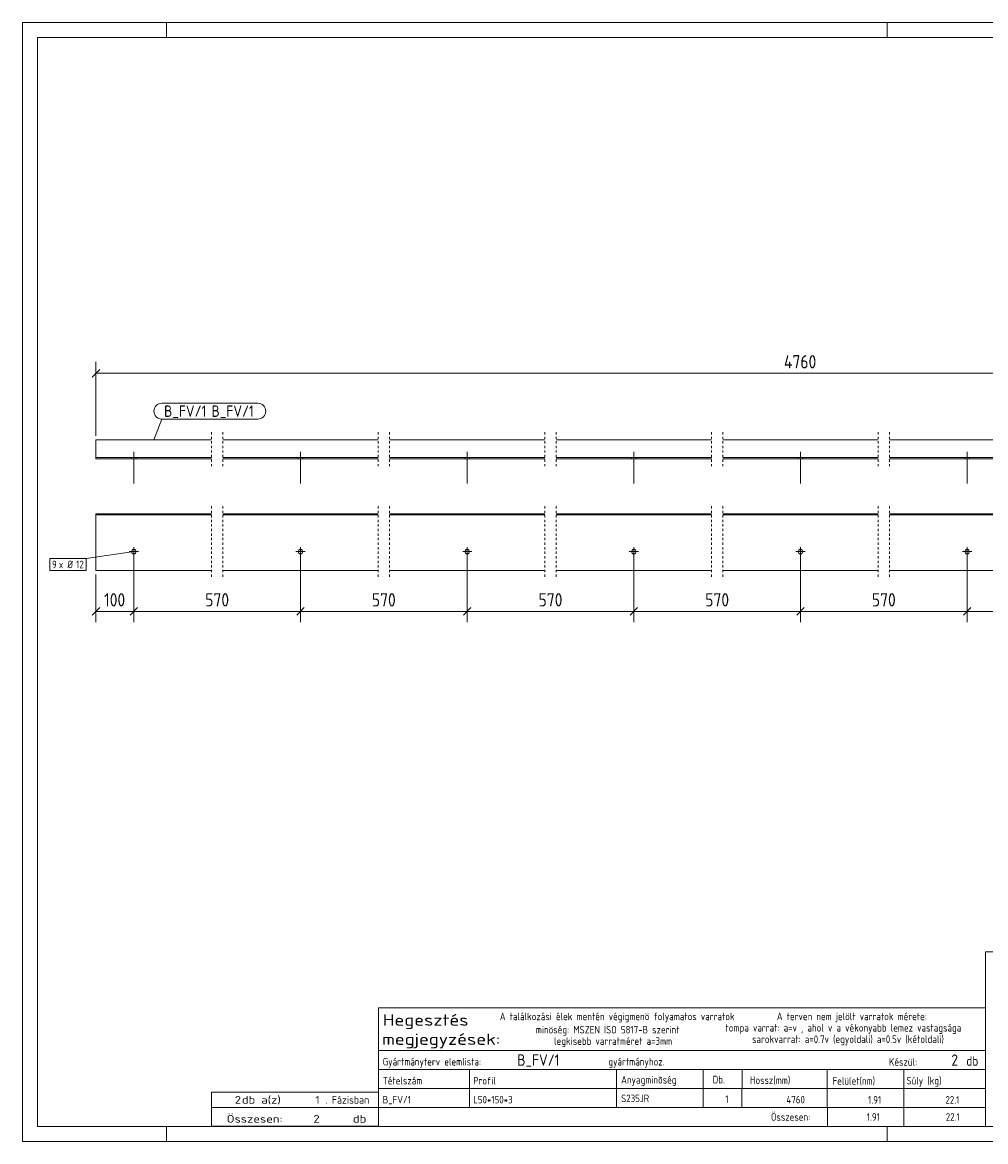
# Model space of a CAD drawing. Header units: millimetres. Extents: x 1 to 419, y 1 to 296.
# Tile 1 of 2: x 1 to 255, y 1 to 296. Entities that reach past the tile are written whole.
import ezdxf

# ---------------------------------------------------------------- set-up
doc = ezdxf.new("R2010")
doc.units = ezdxf.units.MM
doc.header["$LTSCALE"] = 0.6
doc.linetypes.add('XKITLINE00', pattern=[0])
doc.linetypes.add('XKITLINE01', pattern=[4, 1, -1, 1, -1])
for name, color, linetype, lineweight in [('Bolt', 7, 'Continuous', 0), ('BoltMark', 3, 'Continuous', 0), ('DrawingSheet', 5, 'Continuous', 0), ('OtherObjectType', 1, 'Continuous', 0), ('Part', 2, 'Continuous', 0), ('PartMark', 3, 'Continuous', 0), ('Z-DIMENSIONS', 1, 'Continuous', 0)]:
    doc.layers.add(name, color=color, linetype=linetype, lineweight=lineweight)
doc.styles.add('ISOCPEUR', font='ISOCPEUR.TTF')

msp = doc.modelspace()

# ---------------------------------------------------------------- linework, layer by layer
at = {"layer": 'Bolt', "color": 3, "linetype": 'XKITLINE00', "lineweight": 0}
for p, q in [((29.79, 181), (29.79, 181.3)), ((30.39, 174.5), (30.39, 182.8)), ((30.99, 181), (30.99, 181.3)), ((73.72, 181), (73.72, 181.3)), ((74.32, 174.5), (74.32, 182.8)), ((74.92, 181), (74.92, 181.3)), ((117.66, 181), (117.66, 181.3)), ((118.26, 174.5), (118.26, 182.8)), ((118.86, 181), (118.86, 181.3)), ((161.59, 181), (161.59, 181.3)), ((162.19, 174.5), (162.19, 182.8)), ((162.79, 181), (162.79, 181.3)), ((205.52, 181), (205.52, 181.3)), ((206.12, 174.5), (206.12, 182.8)), ((206.72, 181), (206.72, 181.3)), ((249.46, 181), (249.46, 181.3)), ((250.06, 174.5), (250.06, 182.8)), ((250.66, 181), (250.66, 181.3)), ((29.19, 156.5), (31.59, 156.5)), ((30.39, 155.3), (30.39, 157.7)), ((73.12, 156.5), (75.52, 156.5)), ((74.32, 155.3), (74.32, 157.7)), ((117.06, 156.5), (119.46, 156.5)), ((118.26, 155.3), (118.26, 157.7)), ((160.99, 156.5), (163.39, 156.5)), ((162.19, 155.3), (162.19, 157.7)), ((204.92, 156.5), (207.32, 156.5)), ((206.12, 155.3), (206.12, 157.7)), ((248.86, 156.5), (251.26, 156.5)), ((250.06, 155.3), (250.06, 157.7))]:
    msp.add_line(p, q, dxfattribs=at)
for centre in [(30.39, 156.5), (74.32, 156.5), (118.26, 156.5), (162.19, 156.5), (206.12, 156.5), (250.06, 156.5)]:
    msp.add_circle(centre, 0.6, dxfattribs=at)
at = {"layer": 'BoltMark', "color": 7, "linetype": 'XKITLINE00', "lineweight": 0}
for p, q in [((30.39, 156.5), (17.83, 154.73)), ((8.21, 154.73), (17.83, 154.73)), ((8.21, 151.53), (8.21, 154.73)), ((17.83, 151.53), (17.83, 154.73)), ((8.21, 151.53), (17.83, 151.53))]:
    msp.add_line(p, q, dxfattribs=at)
at = {"layer": 'DrawingSheet', "color": 2, "linetype": 'XKITLINE00', "lineweight": 0}
for p, q in [((419, 296), (1, 296)), ((1, 296), (1, 1)), ((39, 292), (39, 296)), ((229, 292), (229, 296)), ((39, 1), (39, 5)), ((229, 1), (229, 5)), ((1, 1), (419, 1))]:
    msp.add_line(p, q, dxfattribs=at)
at = {"layer": 'DrawingSheet', "color": 3, "linetype": 'XKITLINE00', "lineweight": 0}
for p, q in [((415, 292), (5, 292)), ((5, 292), (5, 5)), ((5, 5), (415, 5))]:
    msp.add_line(p, q, dxfattribs=at)
at = {"layer": 'OtherObjectType', "color": 7, "linetype": 'XKITLINE00', "lineweight": 0}
for p, q in [((254.84, 51.05), (254.84, 6.75)), ((254.84, 51.05), (415, 51.05)), ((94.84, 25), (94.84, 36.25)), ((94.84, 36.25), (254.84, 36.25)), ((254.84, 36.25), (254.84, 25)), ((94.84, 25), (254.84, 25)), ((94.84, 25), (254.84, 25)), ((94.84, 25), (94.84, 20)), ((254.84, 25), (254.84, 20)), ((94.84, 20), (254.84, 20)), ((94.84, 20), (94.84, 15)), ((118.84, 20), (118.84, 15)), ((157.61, 15), (157.61, 20)), ((180.5, 20), (180.5, 15)), ((190.7, 20), (190.7, 15.12)), ((213.15, 20), (213.15, 15)), ((233.33, 20), (233.33, 15)), ((254.84, 20), (254.84, 15)), ((94.84, 15), (254.84, 15)), ((94.84, 15), (94.84, 10)), ((118.84, 15), (118.84, 10)), ((157.61, 10), (157.61, 15)), ((180.5, 15), (180.5, 10)), ((190.67, 15), (190.67, 10)), ((213.18, 15), (213.18, 10)), ((233.33, 15), (233.33, 10)), ((254.84, 15), (254.84, 10)), ((50.84, 10), (50.84, 14)), ((50.84, 14), (94.84, 14)), ((94.84, 10), (94.84, 14)), ((50.84, 10), (94.84, 10)), ((50.85, 5.02), (50.84, 9.99)), ((50.84, 9.98), (94.74, 9.98)), ((94.84, 10), (254.84, 10)), ((94.84, 10), (94.84, 5)), ((213.19, 10), (213.19, 5)), ((233.31, 10), (233.31, 5)), ((254.84, 10), (254.84, 5)), ((50.89, 5.03), (94.79, 5.03)), ((94.84, 5), (254.84, 5))]:
    msp.add_line(p, q, dxfattribs=at)
at = {"layer": 'Part', "color": 2, "linetype": 'XKITLINE00', "lineweight": 0}
for p, q in [((20.39, 186), (20.39, 181)), ((50.82, 186), (20.39, 186)), ((94.76, 186), (53.82, 186)), ((138.69, 186), (97.76, 186)), ((182.62, 186), (141.69, 186)), ((226.56, 186), (185.62, 186)), ((270.49, 186), (229.56, 186)), ((50.82, 181.3), (20.39, 181.3)), ((20.39, 181), (50.82, 181)), ((94.76, 181.3), (53.82, 181.3)), ((53.82, 181), (94.76, 181)), ((138.69, 181.3), (97.76, 181.3)), ((97.76, 181), (138.69, 181)), ((182.62, 181.3), (141.69, 181.3)), ((141.69, 181), (182.62, 181)), ((226.56, 181.3), (185.62, 181.3)), ((185.62, 181), (226.56, 181)), ((270.49, 181.3), (229.56, 181.3)), ((229.56, 181), (270.49, 181)), ((20.39, 151.5), (20.39, 166.5)), ((50.82, 166.5), (20.39, 166.5)), ((50.82, 166.2), (20.39, 166.2)), ((94.76, 166.5), (53.82, 166.5)), ((94.76, 166.2), (53.82, 166.2)), ((138.69, 166.5), (97.76, 166.5)), ((138.69, 166.2), (97.76, 166.2)), ((182.62, 166.5), (141.69, 166.5)), ((182.62, 166.2), (141.69, 166.2)), ((226.56, 166.5), (185.62, 166.5)), ((226.56, 166.2), (185.62, 166.2)), ((270.49, 166.5), (229.56, 166.5)), ((270.49, 166.2), (229.56, 166.2)), ((50.82, 151.5), (20.39, 151.5)), ((94.76, 151.5), (53.82, 151.5)), ((138.69, 151.5), (97.76, 151.5)), ((182.62, 151.5), (141.69, 151.5)), ((226.56, 151.5), (185.62, 151.5)), ((270.49, 151.5), (229.56, 151.5))]:
    msp.add_line(p, q, dxfattribs=at)
at = {"layer": 'Part', "color": 2, "linetype": 'XKITLINE01', "lineweight": 0}
for p, q in [((50.82, 188), (50.82, 179)), ((53.83, 188), (53.83, 179)), ((94.76, 188), (94.76, 179)), ((97.76, 188), (97.76, 179)), ((138.69, 188), (138.69, 179)), ((141.69, 188), (141.69, 179)), ((182.62, 188), (182.62, 179)), ((185.62, 188), (185.62, 179)), ((226.56, 188), (226.56, 179)), ((229.56, 188), (229.56, 179)), ((50.82, 168.5), (50.82, 149.5)), ((53.83, 168.5), (53.83, 149.5)), ((94.76, 168.5), (94.76, 149.5)), ((97.76, 168.5), (97.76, 149.5)), ((138.69, 168.5), (138.69, 149.5)), ((141.69, 168.5), (141.69, 149.5)), ((182.62, 168.5), (182.62, 149.5)), ((185.62, 168.5), (185.62, 149.5)), ((226.56, 168.5), (226.56, 149.5)), ((229.56, 168.5), (229.56, 149.5))]:
    msp.add_line(p, q, dxfattribs=at)
at = {"layer": 'PartMark', "color": 7, "linetype": 'XKITLINE00', "lineweight": 0}
for p, q in [((37.76, 195.63), (63.06, 195.63)), ((35.63, 185.95), (37.76, 191.43)), ((37.76, 191.43), (63.06, 191.43))]:
    msp.add_line(p, q, dxfattribs=at)
for centre, start, end in [((37.76, 193.53), 90, 270), ((63.06, 193.53), 270, 90)]:
    msp.add_arc(centre, 2.1, start, end, dxfattribs=at)
at = {"layer": 'Z-DIMENSIONS', "color": 7, "linetype": 'XKITLINE00', "lineweight": 0}
for p, q in [((20.39, 187), (20.39, 206.55)), ((21.38, 204.49), (19.4, 202.51)), ((20.39, 203.5), (391.86, 203.5)), ((30.39, 155.5), (30.39, 137.95)), ((30.39, 155.5), (30.39, 137.95)), ((74.32, 155.5), (74.32, 137.95)), ((74.32, 155.5), (74.32, 137.95)), ((118.26, 155.5), (118.26, 137.95)), ((118.26, 155.5), (118.26, 137.95)), ((162.19, 155.5), (162.19, 137.95)), ((162.19, 155.5), (162.19, 137.95)), ((206.12, 155.5), (206.12, 137.95)), ((206.12, 155.5), (206.12, 137.95)), ((250.06, 155.5), (250.06, 137.95)), ((250.06, 155.5), (250.06, 137.95)), ((20.39, 150.5), (20.39, 137.95)), ((21.38, 141.74), (19.4, 139.76)), ((31.38, 141.74), (29.4, 139.76)), ((31.38, 141.74), (29.4, 139.76)), ((75.31, 141.74), (73.33, 139.76)), ((75.31, 141.74), (73.33, 139.76)), ((119.25, 141.74), (117.27, 139.76)), ((119.25, 141.74), (117.27, 139.76)), ((163.18, 141.74), (161.2, 139.76)), ((163.18, 141.74), (161.2, 139.76)), ((207.11, 141.74), (205.13, 139.76)), ((207.11, 141.74), (205.13, 139.76)), ((251.05, 141.74), (249.07, 139.76)), ((251.05, 141.74), (249.07, 139.76)), ((20.39, 140.75), (30.39, 140.75)), ((30.39, 140.75), (74.32, 140.75)), ((74.32, 140.75), (118.26, 140.75)), ((118.26, 140.75), (162.19, 140.75)), ((162.19, 140.75), (206.12, 140.75)), ((206.12, 140.75), (250.06, 140.75)), ((250.06, 140.75), (293.99, 140.75))]:
    msp.add_line(p, q, dxfattribs=at)
at = {"layer": 'Z-DIMENSIONS', "color": 3}
for p in [(20.39, 203.5), (20.39, 140.75), (30.39, 140.75), (30.39, 140.75), (74.32, 140.75), (74.32, 140.75), (118.26, 140.75), (118.26, 140.75), (162.19, 140.75), (162.19, 140.75), (206.12, 140.75), (206.12, 140.75), (250.06, 140.75), (250.06, 140.75)]:
    msp.add_point(p, dxfattribs=at)

# ---------------------------------------------------------------- texts
at = {"layer": 'BoltMark', "color": 3, "style": 'ISOCPEUR', "width": 0.85}
for s, p in [('9', (8.81, 152.13)), ('x Ø', (10.62, 152.13)), ('12', (15.17, 152.13))]:
    msp.add_text(s, height=2, dxfattribs=at).set_placement(p)
at = {"layer": 'OtherObjectType', "color": 7, "style": 'ISOCPEUR'}
for s, height, width, p in [('Hegesztés', 3, 1.19, (95.99, 31.56)), ('A találkozási élek mentén végigmenö folyamatos varratok', 2, 0.85, (126.84, 33)), ('A terven nem jelölt varratok mérete:', 2, 0.85, (199.86, 33)), ('megjegyzések:', 3, 1.19, (95.84, 26.5)), ('minöség: MSZEN ISO 5817-B szerint', 2, 0.85, (136.34, 29.5)), ('tompa varrat: a=v , ahol v a vékonyabb lemez vastagsága', 2, 0.85, (186.34, 30)), ('legkisebb varratméret a=3mm', 2, 0.85, (141.16, 26.5)), ('sarokvarrat: a=0.7v (egyoldali) a=0.5v (kétoldali)', 2, 0.85, (193.34, 27)), ('db', 2.5, 0.85, (249.84, 21)), ('Gyártmányterv elemlista:                               gyártmányhoz.', 2, 0.85, (95.99, 21.06)), ('Készül:', 2, 0.85, (229.47, 21)), ('Tételszám', 2, 0.85, (95.99, 16.06)), ('Profil', 2, 0.85, (119.84, 16.06)), ('Anyagminõség', 2, 0.85, (158.83, 16.29)), ('Db.', 2, 0.85, (182.96, 16.35)), ('Hossz(mm)', 2, 0.85, (192.78, 16.2)), ('Felület(nm)', 2, 0.85, (214.56, 16)), ('Súly (kg)', 2, 0.85, (234.05, 16.06)), ('2', 2, 1.211571, (56.99, 11)), ('db a(z)', 2, 1.211571, (58.84, 11)), ('1', 2, 1.211571, (78.19, 11)), ('. Fázisban', 2, 0.935, (80.84, 11)), ('Összesen:', 2, 0.85, (198.33, 6.5)), ('Összesen:            db', 2, 1.211571, (54.84, 6)), ('2', 2, 1.211571, (77.7, 6))]:
    msp.add_text(s, height=height, dxfattribs=dict(at, width=width)).set_placement(p)
at = {"layer": 'OtherObjectType', "color": 5, "style": 'ISOCPEUR', "width": 0.85}
for s, height, p in [('B_FV/1', 3, (131.45, 21)), ('2', 3, (245.89, 21)), ('B_FV/1', 2, (95.99, 11.06)), ('L50*150*3', 2, (119.84, 11.06)), ('S235JR', 2, (158.83, 11.4)), ('1', 2, (186.28, 11.17)), ('4760', 2, (202.41, 11.06)), ('1.91', 2, (223.92, 11)), ('22.1', 2, (244.33, 11)), ('1.91', 2, (223.58, 6.5)), ('22.1', 2, (244.41, 6.5))]:
    msp.add_text(s, height=height, dxfattribs=at).set_placement(p)
at = {"layer": 'PartMark', "color": 1, "style": 'ISOCPEUR', "width": 0.85}
msp.add_text('B_FV/1', height=3, dxfattribs=at).set_placement((38.36, 192.03))
at = {"layer": 'PartMark', "color": 3, "style": 'ISOCPEUR', "width": 0.85}
msp.add_text('B_FV/1', height=3, dxfattribs=at).set_placement((50.86, 192.03))
at = {"layer": 'Z-DIMENSIONS', "color": 3, "style": 'ISOCPEUR', "width": 0.85}
for s, p in [('4760', (201.76, 204.8)), ('100', (22.53, 142.05)), ('570', (49.2, 142.05)), ('570', (93.13, 142.05)), ('570', (137.07, 142.05)), ('570', (181, 142.05)), ('570', (224.93, 142.05))]:
    msp.add_text(s, height=3.5, dxfattribs=at).set_placement(p)

doc.saveas('drawing.dxf')
